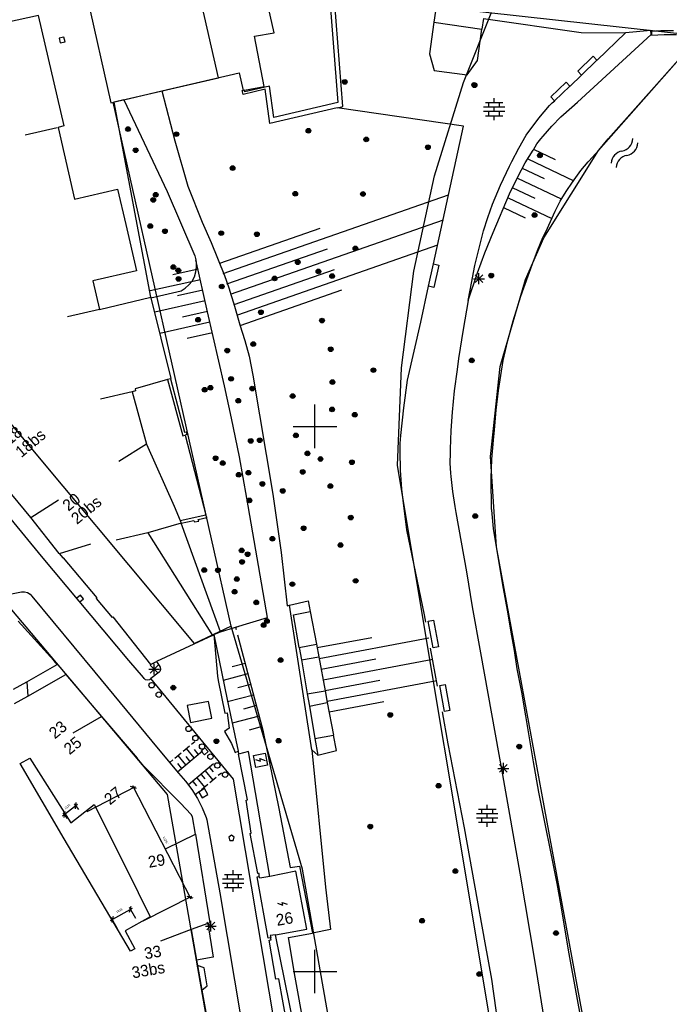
# Model space of a CAD drawing. Header units: millimetres. Extents: x 135944 to 142000, y 454200 to 456692.
# Tile 65 of 153: x 137123 to 137182, y 455997 to 456087. Entities that reach past the tile are written whole.
import ezdxf
from ezdxf.enums import TextEntityAlignment as Align

# ---------------------------------------------------------------- set-up
doc = ezdxf.new("R2010")
doc.units = ezdxf.units.MM
doc.header["$PDMODE"] = 35
doc.layers.get('Defpoints').update_dxf_attribs({"color": 251})
for name, color, linetype in [('TotaalGBKN2013_Bistad', 251, 'Continuous'), ('TotaalGBKN2013X$0$Contouren', 251, 'Continuous'), ('TotaalGBKN2013X$0$Xref', 251, 'Continuous')]:
    doc.layers.add(name, color=color, linetype=linetype)
doc.styles.add('TotaalGBKN2013X$0$GBKN binnenstad 2009$0$Standard', font='txt')
doc.dimstyles.new('TotaalGBKN2013X$0$GBKN binnenstad 2009$0$CT_1_100', dxfattribs={"dimtxt": 200, "dimasz": 400, "dimexe": 200, "dimexo": 500, "dimgap": 300, "dimtad": 1, "dimdec": 0, "dimzin": 0, "dimdsep": 46, "dimtxsty": 'TotaalGBKN2013X$0$GBKN binnenstad 2009$0$Standard', "dimblk1": 'TotaalGBKN2013X$0$GBKN binnenstad 2009$0$_Oblique', "dimblk2": 'TotaalGBKN2013X$0$GBKN binnenstad 2009$0$_Oblique', "dimsah": 1, "dimcen": 20, "dimdle": 200, "dimadec": 0, "dimazin": 0, "dimtfac": 0.005, "dimtdec": 0, "dimtix": 1, "dimtofl": 0, "dimtmove": 0, "dimatfit": 3, "dimfxl": 1, "dimtolj": 1, "dimtzin": 0, "dimarcsym": 0})

# ---------------------------------------------------------------- blocks, each defined once
blk = doc.blocks.new('TotaalGBKN2013X$0$GBKN binnenstad 2009$0$_Oblique')
at = {"color": 0, "linetype": 'ByBlock', "lineweight": -2}
blk.add_line((-0.5, -0.5), (0.5, 0.5), dxfattribs=at)
blk = doc.blocks.new('*D45')
at = {"layer": 'Defpoints', "color": 0, "lineweight": 0, "transparency": 16777216}
for p in [(137128079, 456015211), (137128670, 456014460), (137127630, 456013641)]:
    blk.add_point(p, dxfattribs=at)
at = {"layer": 'TotaalGBKN2013_Bistad', "color": 0, "lineweight": -2, "transparency": 16777216}
for p, q in [((137126882, 456014268), (137128236, 456015334)), ((137128361, 456014853), (137127955, 456015368)), ((137127321, 456014034), (137126915, 456014549))]:
    blk.add_line(p, q, dxfattribs=at)
at = {"layer": 'TotaalGBKN2013_Bistad', "color": 0, "lineweight": -2, "transparency": 16777216, "xscale": 400, "yscale": 400, "zscale": 400}
for p, rotation in [((137128079, 456015211), 38.22043205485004), ((137127039, 456014392), 218.22043205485)]:
    blk.add_blockref('TotaalGBKN2013X$0$GBKN binnenstad 2009$0$_Oblique', p, dxfattribs=dict(at, rotation=rotation))
at = {"layer": 'TotaalGBKN2013_Bistad', "color": 0, "transparency": 16777216, "insert": (137127311, 456015115), "char_height": 200, "attachment_point": 5, "rotation": 38.22043, "style": 'TotaalGBKN2013X$0$GBKN binnenstad 2009$0$Standard'}
blk.add_mtext('\\A1;1324', dxfattribs=at)
blk = doc.blocks.new('*D46')
at = {"layer": 'Defpoints', "color": 0, "lineweight": 0, "transparency": 16777216}
for p in [(137128670, 456014460), (137138540, 456006828), (137133830, 456004410)]:
    blk.add_point(p, dxfattribs=at)
at = {"layer": 'TotaalGBKN2013_Bistad', "color": 0, "lineweight": -2, "transparency": 16777216}
for p, q in [((137129115, 456014688), (137133558, 456016970)), ((137133289, 456017056), (137138632, 456006650)), ((137134275, 456004638), (137138718, 456006920))]:
    blk.add_line(p, q, dxfattribs=at)
at = {"layer": 'TotaalGBKN2013_Bistad', "color": 0, "lineweight": -2, "transparency": 16777216, "xscale": 400, "yscale": 400, "zscale": 400}
for p, rotation in [((137133380, 456016878), 117.177453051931), ((137138540, 456006828), 297.177453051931)]:
    blk.add_blockref('TotaalGBKN2013X$0$GBKN binnenstad 2009$0$_Oblique', p, dxfattribs=dict(at, rotation=rotation))
at = {"layer": 'TotaalGBKN2013_Bistad', "color": 0, "transparency": 16777216, "insert": (137136316, 456012036), "char_height": 200, "attachment_point": 5, "rotation": 297.17745, "style": 'TotaalGBKN2013X$0$GBKN binnenstad 2009$0$Standard'}
blk.add_mtext('\\A1;11297', dxfattribs=at)
blk = doc.blocks.new('*D47')
at = {"layer": 'Defpoints', "color": 0, "lineweight": 0, "transparency": 16777216}
for p in [(137133100, 456005707), (137133830, 456004410), (137132160, 456003470)]:
    blk.add_point(p, dxfattribs=at)
at = {"layer": 'TotaalGBKN2013_Bistad', "color": 0, "lineweight": -2, "transparency": 16777216}
for p, q in [((137131256, 456004668), (137133275, 456005805)), ((137133585, 456004846), (137133002, 456005881)), ((137131915, 456003906), (137131332, 456004941))]:
    blk.add_line(p, q, dxfattribs=at)
at = {"layer": 'TotaalGBKN2013_Bistad', "color": 0, "lineweight": -2, "transparency": 16777216, "xscale": 400, "yscale": 400, "zscale": 400}
for p, rotation in [((137133100, 456005707), 29.37404000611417), ((137131430, 456004767), 209.3740400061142)]:
    blk.add_blockref('TotaalGBKN2013X$0$GBKN binnenstad 2009$0$_Oblique', p, dxfattribs=dict(at, rotation=rotation))
at = {"layer": 'TotaalGBKN2013_Bistad', "color": 0, "transparency": 16777216, "insert": (137132069, 456005585), "char_height": 200, "attachment_point": 5, "rotation": 29.37404, "style": 'TotaalGBKN2013X$0$GBKN binnenstad 2009$0$Standard'}
blk.add_mtext('\\A1;1916', dxfattribs=at)
blk = doc.blocks.new('TotaalGBKN2013X$0$GBKN binnenstad 2009')
at = {"layer": 'TotaalGBKN2013_Bistad'}
for p, q in [((137126941, 456098971), (137131301, 456079671)), ((137146270, 456086090), (137144560, 456093720)), ((137151360, 456089110), (137152110, 456079690)), ((137152570, 456079350), (137151800, 456089150)), ((137161062, 456088096), (137160902, 456087063)), ((137124674, 456087691), (137121749, 456087028)), ((137124649, 456087681), (137126976, 456077556)), ((137160902, 456087063), (137160490, 456084167)), ((137160902, 456087063), (137165292, 456086426)), ((137165447, 456087423), (137165292, 456086426)), ((137165447, 456087423), (137174391, 456086119)), ((137144450, 456085790), (137146270, 456086090)), ((137164915, 456083570), (137165292, 456086426)), ((137174391, 456086119), (137178457, 456086095)), ((137178457, 456086095), (137175863, 456083584)), ((137180797, 456086313), (137178457, 456086095)), ((137180820, 456085934), (137180797, 456086313)), ((137181696, 456086285), (137180841, 456086231)), ((137180841, 456086231), (137180861, 456085891)), ((137182855, 456086288), (137181696, 456086285)), ((137126998, 456085706), (137126561, 456085601)), ((137126561, 456085601), (137126666, 456085164)), ((137126666, 456085164), (137127103, 456085269)), ((137127103, 456085269), (137126998, 456085706)), ((137145360, 456081180), (137144450, 456085790)), ((137175548, 456081126), (137180820, 456085934)), ((137176884, 456076383), (137185210, 456085762)), ((137180861, 456085891), (137182003, 456085953)), ((137182003, 456085953), (137183147, 456085936)), ((137160490, 456084167), (137160943, 456082652)), ((137163943, 456082253), (137164915, 456083570)), ((137174095, 456082581), (137175495, 456083953)), ((137175845, 456083596), (137174445, 456082224)), ((137175495, 456083953), (137175845, 456083596)), ((137160943, 456082652), (137163943, 456082253)), ((137174445, 456082224), (137174095, 456082581)), ((137135974, 456080773), (137143051, 456082441)), ((137143051, 456082441), (137143411, 456080821)), ((137174434, 456082210), (137173383, 456081201)), ((137132492, 456079952), (137135974, 456080773)), ((137135974, 456080773), (137137157, 456076191)), ((137143343, 456080802), (137143411, 456080821)), ((137143436, 456080454), (137143343, 456080802)), ((137143538, 456080844), (137143411, 456080821)), ((137145430, 456080913), (137143436, 456080454)), ((137143538, 456080844), (137145360, 456081180)), ((137143579, 456080692), (137143538, 456080844)), ((137145842, 456081214), (137143579, 456080692)), ((137145880, 456077780), (137145430, 456080913)), ((137146240, 456078320), (137145842, 456081214)), ((137171616, 456080222), (137173020, 456081568)), ((137173366, 456081207), (137171962, 456079861)), ((137173020, 456081568), (137173366, 456081207)), ((137174057, 456079727), (137175548, 456081126)), ((137132492, 456079952), (137131606, 456079743)), ((137132492, 456079952), (137136474, 456071546)), ((137166425, 456079696), (137166425, 456080096)), ((137171962, 456079861), (137171616, 456080222)), ((137171740, 456079660), (137172002, 456079873)), ((137131301, 456079671), (137131606, 456079743)), ((137134961, 456061850), (137131606, 456079743)), ((137152054, 456079229), (137145880, 456077780)), ((137152110, 456079690), (137146240, 456078320)), ((137152054, 456079229), (137152570, 456079350)), ((137163620, 456077537), (137152054, 456079229)), ((137165445, 456079296), (137167405, 456079296)), ((137165445, 456078896), (137167405, 456078896)), ((137165625, 456079696), (137167225, 456079696)), ((137165925, 456079296), (137165925, 456079696)), ((137165925, 456078496), (137165925, 456078896)), ((137166425, 456078896), (137166425, 456079296)), ((137166925, 456079296), (137166925, 456079696)), ((137166925, 456078496), (137166925, 456078896)), ((137170531, 456078281), (137171504, 456079417)), ((137171504, 456079417), (137171740, 456079660)), ((137172785, 456078610), (137174057, 456079727)), ((137165625, 456078496), (137167225, 456078496)), ((137166425, 456078096), (137166425, 456078496)), ((137169360, 456076708), (137170531, 456078281)), ((137171703, 456077531), (137172546, 456078386)), ((137172546, 456078386), (137172785, 456078610)), ((137126371, 456077383), (137123446, 456076720)), ((137126976, 456077556), (137126477, 456077399)), ((137126477, 456077399), (137127964, 456070833)), ((137160868, 456064893), (137163620, 456077537)), ((137170920, 456076621), (137171703, 456077531)), ((137137157, 456076191), (137138344, 456072025)), ((137168678, 456075517), (137169360, 456076708)), ((137170338, 456075901), (137170700, 456076383)), ((137170700, 456076383), (137170920, 456076621)), ((137176007, 456075336), (137176884, 456076383)), ((137168062, 456074291), (137168678, 456075517)), ((137169279, 456074162), (137170011, 456075327)), ((137170011, 456075327), (137170043, 456075375)), ((137170038, 456075419), (137172031, 456074468)), ((137170043, 456075375), (137170338, 456075901)), ((137175095, 456074319), (137176007, 456075336)), ((137169507, 456074544), (137173726, 456072532)), ((137167021, 456072133), (137167839, 456073852)), ((137167839, 456073852), (137168062, 456074291)), ((137168615, 456072957), (137169279, 456074162)), ((137169009, 456073673), (137171002, 456072723)), ((137173774, 456072606), (137174373, 456073454)), ((137174373, 456073454), (137175035, 456074253)), ((137175035, 456074253), (137175095, 456074319)), ((137167832, 456071315), (137168615, 456072957)), ((137168578, 456072771), (137172565, 456070870)), ((137173611, 456072398), (137173774, 456072606)), ((137127964, 456070833), (137131921, 456071748)), ((137131921, 456071748), (137132665, 456068522)), ((137138344, 456072025), (137139673, 456068743)), ((137166277, 456070381), (137167021, 456072133)), ((137168148, 456071868), (137170141, 456070918)), ((137173015, 456071554), (137173611, 456072398)), ((137136474, 456071546), (137138991, 456065637)), ((137141608, 456064012), (137162255, 456071236)), ((137166329, 456067784), (137167832, 456071315)), ((137167717, 456070966), (137171704, 456069065)), ((137172486, 456070667), (137173015, 456071554)), ((137165842, 456069172), (137166277, 456070381)), ((137167287, 456070063), (137169280, 456069112)), ((137172027, 456069742), (137172486, 456070667)), ((137142269, 456062124), (137161771, 456068948)), ((137165463, 456067945), (137165842, 456069172)), ((137171162, 456067840), (137172027, 456069742)), ((137132665, 456068522), (137133649, 456064253)), ((137139673, 456068743), (137140500, 456066860)), ((137141278, 456064956), (137150486, 456068178)), ((137165045, 456066349), (137165463, 456067945)), ((137165568, 456065915), (137166329, 456067784)), ((137170389, 456066125), (137170904, 456067311)), ((137170904, 456067311), (137171162, 456067840)), ((137140500, 456066860), (137141717, 456063845)), ((137141939, 456063068), (137151147, 456066290)), ((137142929, 456060237), (137161253, 456066647)), ((137164672, 456064743), (137165045, 456066349)), ((137138991, 456065637), (137139099, 456065287)), ((137164904, 456064068), (137165568, 456065915)), ((137169949, 456064909), (137170389, 456066125)), ((137139291, 456064429), (137136985, 456063912)), ((137139093, 456064161), (137139155, 456064610)), ((137140154, 456060519), (137139099, 456065287)), ((137139138, 456065064), (137139099, 456065287)), ((137139155, 456064610), (137139138, 456065064)), ((137160410, 456062860), (137160865, 456064906)), ((137160865, 456064906), (137161353, 456064797)), ((137161353, 456064797), (137160898, 456062751)), ((137164342, 456063142), (137164672, 456064743)), ((137169661, 456064148), (137169949, 456064909)), ((137133649, 456064253), (137129648, 456063350)), ((137138739, 456063328), (137138953, 456063729)), ((137138953, 456063729), (137139093, 456064161)), ((137141717, 456063845), (137142099, 456062714)), ((137142599, 456061180), (137151807, 456064402)), ((137164061, 456061531), (137164904, 456064068)), ((137164535, 456063543), (137165535, 456063543)), ((137164681, 456063189), (137165389, 456063897)), ((137165389, 456063189), (137164681, 456063897)), ((137165035, 456063043), (137165035, 456064043)), ((137168879, 456061929), (137169661, 456064148)), ((137129648, 456063350), (137130249, 456060704)), ((137139510, 456063453), (137134898, 456062419)), ((137137734, 456062431), (137138120, 456062669)), ((137138120, 456062669), (137138459, 456062971)), ((137138459, 456062971), (137138739, 456063328)), ((137142099, 456062714), (137142640, 456061020)), ((137159702, 456059572), (137160424, 456062866)), ((137160898, 456062751), (137160410, 456062860)), ((137164061, 456061531), (137164342, 456063142)), ((137130249, 456060704), (137134961, 456061850)), ((137134961, 456061850), (137134978, 456061781)), ((137134978, 456061781), (137137734, 456062431)), ((137134978, 456061781), (137136806, 456054386)), ((137139729, 456062477), (137137423, 456061960)), ((137143150, 456059255), (137152468, 456062515)), ((137168173, 456059685), (137168879, 456061929)), ((137139947, 456061502), (137135336, 456060468)), ((137142640, 456061020), (137143131, 456059310)), ((137164061, 456061531), (137163573, 456058878)), ((137130249, 456060704), (137127324, 456060041)), ((137140166, 456060526), (137137860, 456060009)), ((137141724, 456053708), (137140154, 456060519)), ((137140385, 456059550), (137135774, 456058516)), ((137143131, 456059310), (137143586, 456057878)), ((137158501, 456054235), (137159702, 456059572)), ((137167677, 456057875), (137168173, 456059685)), ((137140604, 456058574), (137138298, 456058057)), ((137163573, 456058878), (137163164, 456056212)), ((137143586, 456057878), (137143973, 456056427)), ((137167252, 456056047), (137167677, 456057875)), ((137143973, 456056427), (137144297, 456054682)), ((137163164, 456056212), (137163032, 456055219)), ((137166814, 456053296), (137167252, 456056047)), ((137144297, 456054682), (137146140, 456043769)), ((137163032, 456055219), (137162771, 456053265)), ((137136505, 456054299), (137133537, 456053442)), ((137136753, 456054371), (137136505, 456054299)), ((137136505, 456054299), (137137887, 456049124)), ((137136806, 456054386), (137136753, 456054371)), ((137136753, 456054371), (137138051, 456049460)), ((137142357, 456050738), (137141724, 456053708)), ((137158161, 456051698), (137158501, 456054235)), ((137133263, 456053155), (137130338, 456052492)), ((137133568, 456053257), (137133263, 456053155)), ((137133263, 456053155), (137134552, 456048377)), ((137133537, 456053442), (137133568, 456053257)), ((137162771, 456053265), (137162582, 456051303)), ((137166623, 456051487), (137166814, 456053296)), ((137150000, 456050000), (137150000, 456052000)), ((137157885, 456049154), (137158161, 456051698)), ((137162582, 456051303), (137162447, 456049608)), ((137166473, 456049675), (137166623, 456051487)), ((137143086, 456047198), (137142357, 456050738)), ((137148000, 456050000), (137150000, 456050000)), ((137150000, 456050000), (137152000, 456050000)), ((137150000, 456048000), (137150000, 456050000)), ((137137887, 456049124), (137138118, 456049202)), ((137138051, 456049460), (137138201, 456049511)), ((137138262, 456049251), (137138118, 456049202)), ((137138118, 456049202), (137140004, 456041899)), ((137138201, 456049511), (137138262, 456049251)), ((137157829, 456048437), (137157885, 456049154)), ((137162447, 456049608), (137162392, 456047909)), ((137166360, 456048719), (137166473, 456049675)), ((137123967, 456041654), (137118300, 456048454)), ((137134552, 456048377), (137132020, 456046769)), ((137134552, 456048377), (137137088, 456042688)), ((137157811, 456047718), (137157829, 456048437)), ((137166218, 456046984), (137166360, 456048719)), ((137157854, 456045997), (137157811, 456047718)), ((137162391, 456047562), (137162372, 456046634)), ((137162392, 456047909), (137162391, 456047562)), ((137124948, 456038104), (137117963, 456046598)), ((137143771, 456043429), (137143086, 456047198)), ((137162372, 456046634), (137162433, 456045707)), ((137166155, 456045244), (137166218, 456046984)), ((137157977, 456044228), (137157854, 456045997)), ((137162433, 456045707), (137162472, 456045397)), ((137162472, 456045397), (137162604, 456044020)), ((137166197, 456042400), (137166155, 456045244)), ((137146140, 456043769), (137146918, 456038429)), ((137158179, 456042466), (137157977, 456044228)), ((137162604, 456044020), (137162816, 456042653)), ((137123967, 456041654), (137126500, 456043263)), ((137145644, 456032468), (137143771, 456043429)), ((137137088, 456042688), (137137643, 456041357)), ((137137643, 456041357), (137140004, 456041899)), ((137140095, 456041634), (137140004, 456041899)), ((137158426, 456040520), (137158179, 456042466)), ((137162816, 456042653), (137162925, 456042098)), ((137162925, 456042098), (137163882, 456036650)), ((137166203, 456042324), (137166197, 456042400)), ((137166382, 456040635), (137166203, 456042324)), ((137126563, 456038330), (137123967, 456041654)), ((137137743, 456041117), (137134699, 456040220)), ((137137643, 456041357), (137137743, 456041117)), ((137137743, 456041117), (137138905, 456041374)), ((137141338, 456031145), (137137743, 456041117)), ((137138905, 456041374), (137138961, 456041229)), ((137138961, 456041229), (137139349, 456041308)), ((137139303, 456041468), (137140095, 456041634)), ((137139349, 456041308), (137139303, 456041468)), ((137134699, 456040220), (137131774, 456039557)), ((137134699, 456040220), (137140620, 456030825)), ((137160049, 456032702), (137158426, 456040520)), ((137166640, 456038956), (137166382, 456040635)), ((137126607, 456038340), (137129476, 456039218)), ((137126563, 456038330), (137126899, 456037927)), ((137146918, 456038429), (137147457, 456033550)), ((137167269, 456035141), (137166640, 456038956)), ((137132952, 456028520), (137124948, 456038104)), ((137126899, 456037927), (137126934, 456037947)), ((137126934, 456037947), (137130002, 456034265)), ((137163882, 456036650), (137164400, 456033440)), ((137121901, 456034571), (137123111, 456034811)), ((137123111, 456034811), (137123388, 456034820)), ((137123388, 456034820), (137123657, 456034750)), ((137123657, 456034750), (137123894, 456034607)), ((137167644, 456033135), (137167269, 456035141)), ((137123894, 456034607), (137124061, 456034431)), ((137124061, 456034431), (137129821, 456027451)), ((137128514, 456034528), (137128168, 456034240)), ((137128456, 456033894), (137128802, 456034182)), ((137128802, 456034182), (137128514, 456034528)), ((137130002, 456034265), (137129963, 456034205)), ((137129963, 456034205), (137131413, 456032465)), ((137147674, 456033600), (137149389, 456033998)), ((137149389, 456033998), (137149575, 456033008)), ((137147457, 456033550), (137147674, 456033600)), ((137149732, 456020322), (137147674, 456033600)), ((137148052, 456032720), (137149575, 456033008)), ((137149575, 456033008), (137150136, 456030017)), ((137164400, 456033440), (137165175, 456029227)), ((137167978, 456031122), (137167644, 456033135)), ((137126068, 456028530), (137122817, 456032120)), ((137131413, 456032465), (137131493, 456032525)), ((137131493, 456032525), (137134943, 456028160)), ((137142728, 456031595), (137145644, 456032468)), ((137148568, 456029723), (137148052, 456032720)), ((137160169, 456032050), (137160049, 456032702)), ((137160374, 456032143), (137160866, 456032233)), ((137160828, 456029674), (137160374, 456032143)), ((137160866, 456032233), (137161320, 456029765)), ((137140736, 456030906), (137141338, 456031145)), ((137141338, 456031145), (137142728, 456031595)), ((137142481, 456031533), (137142965, 456031657)), ((137142723, 456031595), (137142785, 456031353)), ((137168277, 456029445), (137167978, 456031122)), ((137140620, 456030825), (137135492, 456028418)), ((137140620, 456030825), (137140736, 456030906)), ((137140736, 456030906), (137141955, 456024961)), ((137140736, 456030906), (137141085, 456027074)), ((137142915, 456030871), (137145241, 456022128)), ((137150195, 456029705), (137155219, 456030648)), ((137150380, 456028722), (137160428, 456030609)), ((137148568, 456029723), (137150136, 456030017)), ((137148568, 456029723), (137148766, 456028574)), ((137150136, 456030017), (137150352, 456028867)), ((137161249, 456026181), (137160607, 456029671)), ((137161320, 456029765), (137160828, 456029674)), ((137165175, 456029227), (137167185, 456018042)), ((137168541, 456027763), (137168277, 456029445)), ((137126388, 456028154), (137126068, 456028530)), ((137134290, 456026958), (137132952, 456028520)), ((137134943, 456028160), (137135492, 456028418)), ((137135492, 456028418), (137135714, 456028080)), ((137148766, 456028574), (137150352, 456028867)), ((137148766, 456028574), (137149302, 456025463)), ((137150352, 456028867), (137150941, 456025732)), ((137150564, 456027739), (137155589, 456028683)), ((137150749, 456026757), (137160797, 456028643)), ((137123603, 456026580), (137126388, 456028154)), ((137129821, 456027451), (137135631, 456020421)), ((137134771, 456027729), (137135771, 456027729)), ((137134917, 456027375), (137135625, 456028083)), ((137135625, 456027375), (137134917, 456028083)), ((137135731, 456027450), (137134972, 456026865)), ((137135271, 456027229), (137135271, 456028229)), ((137135714, 456028080), (137135812, 456027909)), ((137135780, 456027524), (137135731, 456027450)), ((137135835, 456027713), (137135780, 456027524)), ((137135812, 456027909), (137135835, 456027713)), ((137143611, 456028257), (137142421, 456027941)), ((137168965, 456025607), (137168541, 456027763)), ((137122384, 456025891), (137123603, 456026580)), ((137123603, 456026580), (137123688, 456025264)), ((137123688, 456025264), (137127164, 456027242)), ((137127164, 456027242), (137130439, 456023403)), ((137134342, 456026872), (137134290, 456026958)), ((137134481, 456026760), (137134342, 456026872)), ((137134655, 456026718), (137134481, 456026760)), ((137134830, 456026756), (137134655, 456026718)), ((137134972, 456026865), (137134830, 456026756)), ((137142553, 456017650), (137134972, 456026865)), ((137141085, 456027074), (137141138, 456026701)), ((137141138, 456026701), (137141731, 456023697)), ((137143868, 456027291), (137141589, 456026685)), ((137150933, 456025774), (137155958, 456026717)), ((137151118, 456024791), (137161167, 456026678)), ((137144125, 456026324), (137142935, 456026008)), ((137149302, 456025463), (137150941, 456025732)), ((137150941, 456025732), (137151139, 456024675)), ((137161448, 456026241), (137161939, 456026331)), ((137161887, 456023852), (137161448, 456026241)), ((137161939, 456026331), (137162379, 456023943)), ((137169317, 456023439), (137168965, 456025607)), ((137122471, 456024571), (137123688, 456025264)), ((137140256, 456024772), (137138294, 456024385)), ((137140560, 456023232), (137140256, 456024772)), ((137141955, 456024961), (137142955, 456020213)), ((137144382, 456025358), (137142005, 456024725)), ((137149302, 456025463), (137149492, 456024338)), ((137151302, 456023808), (137156327, 456024752)), ((137138294, 456024385), (137138598, 456022845)), ((137144639, 456024391), (137143449, 456024075)), ((137149492, 456024338), (137151139, 456024675)), ((137149492, 456024338), (137150007, 456021371)), ((137151139, 456024675), (137151702, 456021678)), ((137162222, 456020895), (137161685, 456023813)), ((137162379, 456023943), (137161887, 456023852)), ((137127843, 456021893), (137130435, 456023400)), ((137130439, 456023403), (137133715, 456019564)), ((137138598, 456022845), (137140560, 456023232)), ((137141731, 456023697), (137141971, 456023717)), ((137141971, 456023717), (137142150, 456022307)), ((137144896, 456023425), (137142417, 456022766)), ((137170037, 456019230), (137169317, 456023439)), ((137142150, 456022307), (137141730, 456022001)), ((137141730, 456022001), (137142363, 456020902)), ((137145153, 456022459), (137143963, 456022142)), ((137145241, 456022128), (137146694, 456014945)), ((137138702, 456020852), (137138989, 456021094)), ((137150007, 456021371), (137151702, 456021678)), ((137150007, 456021371), (137150268, 456019853)), ((137151967, 456020267), (137151702, 456021678)), ((137135631, 456020421), (137137511, 456018191)), ((137137403, 456018319), (137139698, 456020254)), ((137137938, 456020208), (137138511, 456020691)), ((137138933, 456019609), (137138224, 456020449)), ((137139315, 456019931), (137138961, 456020351)), ((137139928, 456020510), (137139583, 456020221)), ((137139583, 456020221), (137139872, 456019876)), ((137139872, 456019876), (137140217, 456020165)), ((137140217, 456020165), (137139928, 456020510)), ((137142363, 456020902), (137142685, 456020078)), ((137142685, 456020078), (137142955, 456020213)), ((137142955, 456020213), (137143011, 456019927)), ((137143915, 456020175), (137143011, 456019927)), ((137145863, 456008726), (137143915, 456020175)), ((137149732, 456020322), (137150986, 456007748)), ((137150268, 456019853), (137149732, 456020322)), ((137150268, 456019853), (137151967, 456020267)), ((137163709, 456013187), (137162222, 456020895)), ((137122984, 456019066), (137123862, 456019577)), ((137123862, 456019577), (137127630, 456013641)), ((137134302, 456018876), (137133715, 456019564)), ((137136694, 456019160), (137136982, 456019402)), ((137137173, 456019563), (137137746, 456020046)), ((137138168, 456018964), (137137460, 456019805)), ((137138551, 456019287), (137138196, 456019707)), ((137143825, 456015734), (137143011, 456019927)), ((137144366, 456019801), (137145431, 456020023)), ((137144584, 456018706), (137144366, 456019801)), ((137144545, 456019449), (137145012, 456019280)), ((137145012, 456019280), (137144968, 456019526)), ((137144968, 456019526), (137145435, 456019357)), ((137145431, 456020023), (137145654, 456018928)), ((137127034, 456012157), (137122984, 456019066)), ((137137697, 456015446), (137134302, 456018876)), ((137137786, 456018642), (137137432, 456019062)), ((137140717, 456019046), (137138423, 456017112)), ((137139952, 456018401), (137140661, 456017560)), ((137140335, 456018724), (137140689, 456018303)), ((137145654, 456018928), (137144584, 456018706)), ((137166770, 456018630), (137167770, 456018630)), ((137166916, 456018276), (137167624, 456018984)), ((137167624, 456018276), (137166916, 456018984)), ((137167270, 456018130), (137167270, 456019130)), ((137170531, 456016446), (137170037, 456019230)), ((137137511, 456018191), (137138147, 456017467)), ((137138147, 456017467), (137138722, 456016692)), ((137139188, 456017757), (137139897, 456016916)), ((137139570, 456018079), (137139924, 456017658)), ((137140948, 456017802), (137140375, 456017319)), ((137141426, 456018205), (137141139, 456017963)), ((137153266, 455953826), (137142553, 456017650)), ((137167185, 456018042), (137168772, 456009027)), ((137138722, 456016692), (137139230, 456015872)), ((137138805, 456017434), (137139160, 456017014)), ((137139887, 456016771), (137139353, 456016457)), ((137140183, 456017157), (137139610, 456016674)), ((137140201, 456016237), (137139887, 456016771)), ((137139419, 456016513), (137139041, 456016194)), ((137139230, 456015872), (137139668, 456015013)), ((137139353, 456016457), (137139667, 456015923)), ((137139667, 456015923), (137140201, 456016237)), ((137143705, 456015703), (137143825, 456015734)), ((137144148, 456012699), (137143705, 456015703)), ((137172188, 456008058), (137170531, 456016446)), ((137127630, 456013641), (137129769, 456015315)), ((137129769, 456015315), (137132690, 456009469)), ((137138654, 456014385), (137137697, 456015446)), ((137139668, 456015013), (137140034, 456014121)), ((137146694, 456014945), (137147738, 456009527)), ((137164997, 456014883), (137166597, 456014883)), ((137165297, 456014483), (137165297, 456014883)), ((137165797, 456014883), (137165797, 456015283)), ((137166297, 456014483), (137166297, 456014883)), ((137138791, 456014193), (137138654, 456014385)), ((137139051, 456012595), (137138791, 456014193)), ((137140034, 456014121), (137140111, 456013901)), ((137140111, 456013901), (137141281, 456007221)), ((137164817, 456014483), (137166777, 456014483)), ((137164817, 456014083), (137166777, 456014083)), ((137165297, 456013683), (137165297, 456014083)), ((137165797, 456014083), (137165797, 456014483)), ((137166297, 456013683), (137166297, 456014083)), ((137165594, 456002620), (137163709, 456013187)), ((137164997, 456013683), (137166597, 456013683)), ((137165797, 456013283), (137165797, 456013683)), ((137133111, 456001864), (137127034, 456012157)), ((137136379, 456011269), (137139066, 456012602)), ((137139051, 456012595), (137140373, 456004460)), ((137142351, 456012502), (137142101, 456012320)), ((137142101, 456012320), (137142205, 456012002)), ((137142601, 456012320), (137142351, 456012502)), ((137142498, 456012002), (137142601, 456012320)), ((137144063, 456012664), (137144148, 456012699)), ((137144763, 456008981), (137144063, 456012664)), ((137142205, 456012002), (137142498, 456012002)), ((137132690, 456009469), (137134913, 456005019)), ((137147738, 456009527), (137148587, 456009669)), ((137148587, 456009669), (137149778, 456003521)), ((137141525, 456008508), (137143485, 456008508)), ((137141705, 456008908), (137143305, 456008908)), ((137142005, 456008508), (137142005, 456008908)), ((137142505, 456008908), (137142505, 456009308)), ((137142505, 456008108), (137142505, 456008508)), ((137143005, 456008508), (137143005, 456008908)), ((137144709, 456008676), (137144904, 456008710)), ((137145728, 456003047), (137144709, 456008676)), ((137144893, 456009001), (137144763, 456008981)), ((137144904, 456008710), (137144893, 456009001)), ((137144964, 456008551), (137144904, 456008710)), ((137145863, 456008726), (137144964, 456008551)), ((137148258, 456009193), (137145863, 456008726)), ((137149262, 456003880), (137148258, 456009193)), ((137168772, 456009027), (137170155, 456000855)), ((137141525, 456008108), (137143485, 456008108)), ((137141705, 456007708), (137143305, 456007708)), ((137142005, 456007708), (137142005, 456008108)), ((137142505, 456007308), (137142505, 456007708)), ((137143005, 456007708), (137143005, 456008108)), ((137150986, 456007748), (137151439, 456003843)), ((137172508, 456006349), (137172188, 456008058)), ((137141281, 456007221), (137143291, 455995211)), ((137146581, 456006258), (137147048, 456006089)), ((137147048, 456006089), (137147004, 456006335)), ((137147004, 456006335), (137147471, 456006166)), ((137173303, 456001613), (137172508, 456006349)), ((137134913, 456005019), (137132610, 456003726)), ((137140176, 456004389), (137138665, 456003843)), ((137139960, 456004161), (137140960, 456004161)), ((137140106, 456003807), (137140814, 456004515)), ((137140814, 456003807), (137140106, 456004515)), ((137140373, 456004460), (137140176, 456004389)), ((137140176, 456004389), (137140681, 456001301)), ((137140460, 456003661), (137140460, 456004661)), ((137132610, 456003726), (137133499, 456002072)), ((137138665, 456003844), (137135857, 456002790)), ((137138665, 456003843), (137139159, 456001040)), ((137145932, 456003081), (137145728, 456003047)), ((137146382, 456003377), (137145903, 456003293)), ((137145903, 456003293), (137145973, 456003088)), ((137145973, 456003088), (137145932, 456003081)), ((137145989, 456002913), (137145932, 456003081)), ((137146382, 456003377), (137149262, 456003880)), ((137148666, 455992102), (137146382, 456003377)), ((137147577, 456003108), (137149778, 456003521)), ((137148206, 455999481), (137147577, 456003108)), ((137151439, 456003843), (137149778, 456003521)), ((137145794, 456002858), (137145989, 456002913)), ((137146425, 455999300), (137145794, 456002858)), ((137166202, 455999310), (137165594, 456002620)), ((137133499, 456002072), (137133111, 456001864)), ((137140681, 456001301), (137139159, 456001040)), ((137150000, 456000000), (137150000, 456002000)), ((137176751, 455982861), (137173303, 456001613)), ((137139159, 456001040), (137139246, 456000544)), ((137139841, 456000345), (137139246, 456000544)), ((137139246, 456000544), (137139646, 455998279)), ((137140136, 455998671), (137139841, 456000345)), ((137170155, 456000855), (137172449, 455986655)), ((137148000, 456000000), (137150000, 456000000)), ((137149495, 455992250), (137148206, 455999481)), ((137150000, 456000000), (137152000, 456000000)), ((137150000, 455998000), (137150000, 456000000)), ((137139646, 455998279), (137140136, 455998671)), ((137146690, 455999336), (137146425, 455999300)), ((137148023, 455991987), (137146690, 455999336)), ((137171202, 455964675), (137166202, 455999310)), ((137139646, 455998279), (137140243, 455994890))]:
    blk.add_line(p, q, dxfattribs=at)
for centre, radius in [((137152740, 456081592), 215), ((137152740, 456081592), 155), ((137152740, 456081592), 95), ((137152740, 456081592), 35), ((137164596, 456081324), 215), ((137164631, 456081284), 215), ((137164596, 456081324), 155), ((137164631, 456081284), 155), ((137164596, 456081324), 95), ((137164631, 456081284), 95), ((137164596, 456081324), 35), ((137164631, 456081284), 35), ((137132872, 456077269), 215), ((137132872, 456077269), 155), ((137132872, 456077269), 95), ((137132872, 456077269), 35), ((137149408, 456077117), 215), ((137149408, 456077117), 155), ((137149408, 456077117), 95), ((137149408, 456077117), 35), ((137137307, 456076801), 215), ((137137307, 456076801), 155), ((137137307, 456076801), 95), ((137137307, 456076801), 35), ((137154709, 456076315), 215), ((137154709, 456076315), 155), ((137154709, 456076315), 95), ((137154709, 456076315), 35), ((137133574, 456075324), 215), ((137133574, 456075324), 155), ((137133574, 456075324), 95), ((137133574, 456075324), 35), ((137160352, 456075600), 215), ((137160352, 456075600), 155), ((137160352, 456075600), 95), ((137160352, 456075600), 35), ((137170620, 456074850), 215), ((137170620, 456074850), 155), ((137170620, 456074850), 95), ((137170620, 456074850), 35), ((137142460, 456073695), 215), ((137142460, 456073695), 155), ((137142460, 456073695), 95), ((137142460, 456073695), 35), ((137135191, 456070777), 215), ((137135191, 456070777), 155), ((137135191, 456070777), 95), ((137135191, 456070777), 35), ((137135414, 456071250), 215), ((137135414, 456071250), 155), ((137135414, 456071250), 95), ((137135414, 456071250), 35), ((137148205, 456071340), 215), ((137148205, 456071340), 155), ((137148205, 456071340), 95), ((137148205, 456071340), 35), ((137154405, 456071313), 215), ((137154405, 456071313), 155), ((137154405, 456071313), 95), ((137154405, 456071313), 35), ((137170129, 456069374), 215), ((137170129, 456069374), 155), ((137170129, 456069374), 95), ((137170129, 456069374), 35), ((137134905, 456068374), 215), ((137134905, 456068374), 155), ((137134905, 456068374), 95), ((137134905, 456068374), 35), ((137136258, 456067891), 215), ((137136258, 456067891), 155), ((137136258, 456067891), 95), ((137136258, 456067891), 35), ((137141422, 456067720), 215), ((137141422, 456067720), 155), ((137141422, 456067720), 95), ((137141422, 456067720), 35), ((137144685, 456067627), 215), ((137144685, 456067627), 155), ((137144685, 456067627), 95), ((137144685, 456067627), 35), ((137153711, 456066318), 215), ((137153711, 456066318), 155), ((137153711, 456066318), 95), ((137153711, 456066318), 35), ((137137026, 456064614), 215), ((137137026, 456064614), 155), ((137137026, 456064614), 95), ((137137026, 456064614), 35), ((137137484, 456064302), 215), ((137137484, 456064302), 155), ((137148424, 456065058), 215), ((137148424, 456065058), 155), ((137148424, 456065058), 95), ((137148424, 456065058), 35), ((137150320, 456064208), 215), ((137137506, 456063526), 215), ((137137506, 456063526), 155), ((137137484, 456064302), 95), ((137137506, 456063526), 95), ((137137484, 456064302), 35), ((137137506, 456063526), 35), ((137146311, 456063572), 215), ((137146311, 456063572), 155), ((137146311, 456063572), 95), ((137146311, 456063572), 35), ((137150320, 456064208), 155), ((137150320, 456064208), 95), ((137150320, 456064208), 35), ((137151575, 456063777), 215), ((137151575, 456063777), 155), ((137151575, 456063777), 95), ((137151575, 456063777), 35), ((137166159, 456063826), 215), ((137166159, 456063826), 155), ((137166159, 456063826), 95), ((137166159, 456063826), 35), ((137141470, 456062828), 215), ((137141470, 456062828), 155), ((137141470, 456062828), 95), ((137141470, 456062828), 35), ((137139300, 456059782), 215), ((137139300, 456059782), 155), ((137145046, 456060462), 215), ((137145046, 456060462), 155), ((137145046, 456060462), 95), ((137145046, 456060462), 35), ((137150651, 456059701), 215), ((137139300, 456059782), 95), ((137139300, 456059782), 35), ((137150651, 456059701), 155), ((137150651, 456059701), 95), ((137150651, 456059701), 35), ((137144350, 456057542), 215), ((137144350, 456057542), 155), ((137144350, 456057542), 95), ((137144350, 456057542), 35), ((137151452, 456057072), 215), ((137151452, 456057072), 155), ((137141968, 456056957), 215), ((137141968, 456056957), 155), ((137141968, 456056957), 95), ((137141968, 456056957), 35), ((137151452, 456057072), 95), ((137151452, 456057072), 35), ((137164370, 456056046), 215), ((137164370, 456056046), 155), ((137164370, 456056046), 95), ((137164370, 456056046), 35), ((137142324, 456054360), 215), ((137142324, 456054360), 155), ((137155362, 456055154), 215), ((137155362, 456055154), 155), ((137155362, 456055154), 95), ((137155362, 456055154), 35), ((137140428, 456053544), 215), ((137140428, 456053544), 155), ((137140428, 456053544), 95), ((137140428, 456053544), 35), ((137142324, 456054360), 95), ((137142324, 456054360), 35), ((137144260, 456053465), 215), ((137144260, 456053465), 155), ((137151611, 456054055), 215), ((137151611, 456054055), 155), ((137151611, 456054055), 95), ((137151611, 456054055), 35), ((137139891, 456053360), 215), ((137139891, 456053360), 155), ((137139891, 456053360), 95), ((137139891, 456053360), 35), ((137144260, 456053465), 95), ((137144260, 456053465), 35), ((137147962, 456052775), 215), ((137147962, 456052775), 155), ((137147962, 456052775), 95), ((137147962, 456052775), 35), ((137142975, 456052352), 215), ((137142975, 456052352), 155), ((137142975, 456052352), 95), ((137142975, 456052352), 35), ((137151577, 456051555), 215), ((137151577, 456051555), 155), ((137151577, 456051555), 95), ((137151577, 456051555), 35), ((137153659, 456051060), 215), ((137153659, 456051060), 155), ((137153659, 456051060), 95), ((137153659, 456051060), 35), ((137148253, 456049168), 215), ((137148253, 456049168), 155), ((137148253, 456049168), 95), ((137148253, 456049168), 35), ((137144123, 456048661), 215), ((137144123, 456048661), 155), ((137144123, 456048661), 95), ((137144123, 456048661), 35), ((137144940, 456048733), 215), ((137144940, 456048733), 155), ((137144940, 456048733), 95), ((137144940, 456048733), 35), ((137140891, 456047075), 215), ((137149320, 456047514), 215), ((137149320, 456047514), 155), ((137149320, 456047514), 95), ((137149320, 456047514), 35), ((137140891, 456047075), 155), ((137140891, 456047075), 95), ((137140891, 456047075), 35), ((137141550, 456046627), 215), ((137141550, 456046627), 155), ((137141550, 456046627), 95), ((137141550, 456046627), 35), ((137150513, 456047007), 215), ((137150513, 456047007), 155), ((137150513, 456047007), 95), ((137150513, 456047007), 35), ((137153390, 456046703), 215), ((137153390, 456046703), 155), ((137153390, 456046703), 95), ((137153390, 456046703), 35), ((137143016, 456045568), 215), ((137143016, 456045568), 155), ((137143016, 456045568), 95), ((137143016, 456045568), 35), ((137143901, 456045741), 215), ((137143901, 456045741), 155), ((137143901, 456045741), 95), ((137143901, 456045741), 35), ((137148886, 456045819), 215), ((137148886, 456045819), 155), ((137148886, 456045819), 95), ((137148886, 456045819), 35), ((137145196, 456044719), 215), ((137145196, 456044719), 155), ((137145196, 456044719), 95), ((137145196, 456044719), 35), ((137151415, 456044524), 215), ((137151415, 456044524), 155), ((137151415, 456044524), 95), ((137151415, 456044524), 35), ((137147058, 456044073), 215), ((137147058, 456044073), 155), ((137147058, 456044073), 95), ((137147058, 456044073), 35), ((137143999, 456043214), 215), ((137143999, 456043214), 155), ((137143999, 456043214), 95), ((137143999, 456043214), 35), ((137153286, 456041638), 215), ((137164690, 456041767), 215), ((137164690, 456041767), 155), ((137164690, 456041767), 95), ((137153286, 456041638), 155), ((137153286, 456041638), 95), ((137153286, 456041638), 35), ((137164690, 456041767), 35), ((137148965, 456040651), 215), ((137148965, 456040651), 155), ((137148965, 456040651), 95), ((137148965, 456040651), 35), ((137146103, 456039686), 215), ((137146103, 456039686), 155), ((137146103, 456039686), 95), ((137146103, 456039686), 35), ((137152346, 456039107), 215), ((137152346, 456039107), 155), ((137152346, 456039107), 95), ((137152346, 456039107), 35), ((137143289, 456038623), 215), ((137143289, 456038623), 155), ((137143289, 456038623), 95), ((137143289, 456038623), 35), ((137143834, 456038266), 215), ((137143834, 456038266), 155), ((137143834, 456038266), 95), ((137143834, 456038266), 35), ((137143325, 456037572), 215), ((137143325, 456037572), 155), ((137143325, 456037572), 95), ((137143325, 456037572), 35), ((137139855, 456036817), 215), ((137139855, 456036817), 155), ((137139855, 456036817), 95), ((137139855, 456036817), 35), ((137141115, 456036801), 215), ((137141115, 456036801), 155), ((137141115, 456036801), 95), ((137141115, 456036801), 35), ((137142845, 456035986), 215), ((137142845, 456035986), 155), ((137142845, 456035986), 95), ((137142845, 456035986), 35), ((137147932, 456035526), 215), ((137147932, 456035526), 155), ((137147932, 456035526), 95), ((137147932, 456035526), 35), ((137153736, 456035832), 215), ((137153736, 456035832), 155), ((137153736, 456035832), 95), ((137153736, 456035832), 35), ((137142639, 456034830), 215), ((137142639, 456034830), 155), ((137142639, 456034830), 95), ((137142639, 456034830), 35), ((137144627, 456033854), 215), ((137144627, 456033854), 155), ((137144627, 456033854), 95), ((137144627, 456033854), 35), ((137145299, 456031775), 215), ((137145299, 456031775), 155), ((137145605, 456032142), 215), ((137145605, 456032142), 155), ((137145605, 456032142), 95), ((137145605, 456032142), 35), ((137145299, 456031775), 95), ((137145299, 456031775), 35), ((137146857, 456028558), 215), ((137146857, 456028558), 155), ((137146857, 456028558), 95), ((137146857, 456028558), 35), ((137135037, 456026261), 250), ((137135690, 456025392), 250), ((137137025, 456026033), 215), ((137137025, 456026033), 155), ((137137025, 456026033), 95), ((137137025, 456026033), 35), ((137156901, 456023527), 215), ((137156901, 456023527), 155), ((137156901, 456023527), 95), ((137156901, 456023527), 35), ((137138418, 456022251), 250), ((137139055, 456021406), 250), ((137140972, 456021119), 215), ((137140972, 456021119), 155), ((137140972, 456021119), 95), ((137140972, 456021119), 35), ((137146669, 456021166), 215), ((137146669, 456021166), 155), ((137146669, 456021166), 95), ((137146669, 456021166), 35), ((137139662, 456020633), 250), ((137168730, 456020632), 215), ((137168730, 456020632), 155), ((137168730, 456020632), 95), ((137168730, 456020632), 35), ((137140425, 456019708), 250), ((137141062, 456018899), 250), ((137141774, 456018051), 250), ((137161332, 456017033), 215), ((137161332, 456017033), 155), ((137161332, 456017033), 95), ((137161332, 456017033), 35), ((137155076, 456013287), 215), ((137155076, 456013287), 155), ((137155076, 456013287), 95), ((137155076, 456013287), 35), ((137162870, 456009210), 215), ((137162870, 456009210), 155), ((137162870, 456009210), 95), ((137162870, 456009210), 35), ((137159824, 456004657), 215), ((137159824, 456004657), 155), ((137159824, 456004657), 95), ((137159824, 456004657), 35), ((137172095, 456003519), 215), ((137172095, 456003519), 155), ((137172095, 456003519), 95), ((137172095, 456003519), 35), ((137165063, 455999762), 215), ((137165063, 455999762), 155), ((137165063, 455999762), 95), ((137165063, 455999762), 35)]:
    blk.add_circle(centre, radius, dxfattribs=at)
for centre, radius, start, end in [((137177955.9, 456076415.8), 1174.3, 278.930453, 358.762917), ((137178385.6, 456074040.8), 1239.8, 101.512878, 175.266925), ((137178406.6, 456076018.9), 1174.3, 278.930453, 358.762917), ((137178836.4, 456073644), 1239.8, 101.512878, 175.266925)]:
    blk.add_arc(centre, radius, start, end, dxfattribs=at)
at = {"layer": 'TotaalGBKN2013_Bistad', "style": 'TotaalGBKN2013X$0$GBKN binnenstad 2009$0$Standard'}
for s, rotation, p in [('18', 40.0272, (137121745.1, 456048684.5)), ('18bs', 40.0272, (137122760.1, 456047485.5)), ('20', 39.2809, (137127075.3, 456042567.9)), ('20bs', 39.2809, (137127859.3, 456041366.9)), ('26', 10.244, (137146446.3, 456004692.6))]:
    blk.add_text(s, height=1054, rotation=rotation, dxfattribs=at).set_placement(p, align=Align.MIDDLE_LEFT)
for s, rotation, p in [('23', 39.2177, (137127048.6, 456022681.4)), ('25', 39.2177, (137128399.1, 456021228.7)), ('27', 39.2177, (137132098.9, 456016623.6)), ('29', 9.8222, (137136258.9, 456010292.8)), ('33', 9.8222, (137135913.1, 456001899.9)), ('33bs', 9.8222, (137136234.9, 456000404.5))]:
    blk.add_text(s, height=1054, rotation=rotation, dxfattribs=at).set_placement(p, align=Align.MIDDLE_RIGHT)
at = {"layer": 'TotaalGBKN2013_Bistad'}
for p1, p2, distance, picture, middle in [((137128670, 456014460), (137133830, 456004410), 5294.8, '*D46', (137136316.1, 456012036.1)), ((137127630, 456013641), (137128670, 456014460), 955.5, '*D45', (137127311.4, 456015115.4)), ((137132160, 456003470), (137133830, 456004410), 1487.8, '*D47', (137132069, 456005585.1))]:
    dim = blk.add_aligned_dim(p1=p1, p2=p2, distance=distance, dimstyle='TotaalGBKN2013X$0$GBKN binnenstad 2009$0$CT_1_100', dxfattribs=at)
    dim.commit()
    dim.dimension.update_dxf_attribs({"geometry": picture, "text_midpoint": middle})

msp = doc.modelspace()

# ---------------------------------------------------------------- linework, layer by layer
at = {"layer": 'TotaalGBKN2013X$0$Contouren'}
for p, q in [((137136.499, 456016.219), (137059.184, 456107.941)), ((137138.978, 456030.076), (137075.876, 456105.658)), ((137141.151, 456081.954), (137137.666, 456097.412)), ((137185.226, 456085.789), (137152.165, 456089.463)), ((137163.619, 456081.53), (137166.157, 456087.909)), ((137175.977, 456075.302), (137185.226, 456085.789)), ((137131.51, 456079.731), (137141.151, 456081.954)), ((137160.961, 456072.982), (137163.619, 456081.53)), ((137142.34, 456031.672), (137131.51, 456079.731)), ((137170.981, 456067.277), (137175.977, 456075.302)), ((137159.058, 456064.235), (137160.961, 456072.982)), ((137169.309, 456063.472), (137170.981, 456067.277)), ((137157.925, 456055.356), (137159.058, 456064.235)), ((137166.991, 456055.498), (137169.309, 456063.472)), ((137166.092, 456047.243), (137166.991, 456055.498)), ((137157.569, 456046.411), (137157.925, 456055.356)), ((137175.983, 455936.024), (137157.569, 456046.411)), ((137166.64, 456038.956), (137166.092, 456047.243)), ((137180.91, 455961.418), (137166.64, 456038.956)), ((137142.34, 456031.672), (137138.978, 456030.076)), ((137148.862, 456009.39), (137142.34, 456031.672)), ((137149.979, 455939.2), (137136.499, 456016.219)), ((137160.815, 455941.097), (137148.862, 456009.39))]:
    msp.add_line(p, q, dxfattribs=at)

# ---------------------------------------------------------------- block references
at = {"layer": 'TotaalGBKN2013X$0$Xref', "xscale": 0.0009999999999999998, "yscale": 0.0009999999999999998, "zscale": 0.0009999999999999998}
msp.add_blockref('TotaalGBKN2013X$0$GBKN binnenstad 2009', (0, 0), dxfattribs=at)

doc.saveas('drawing.dxf')
